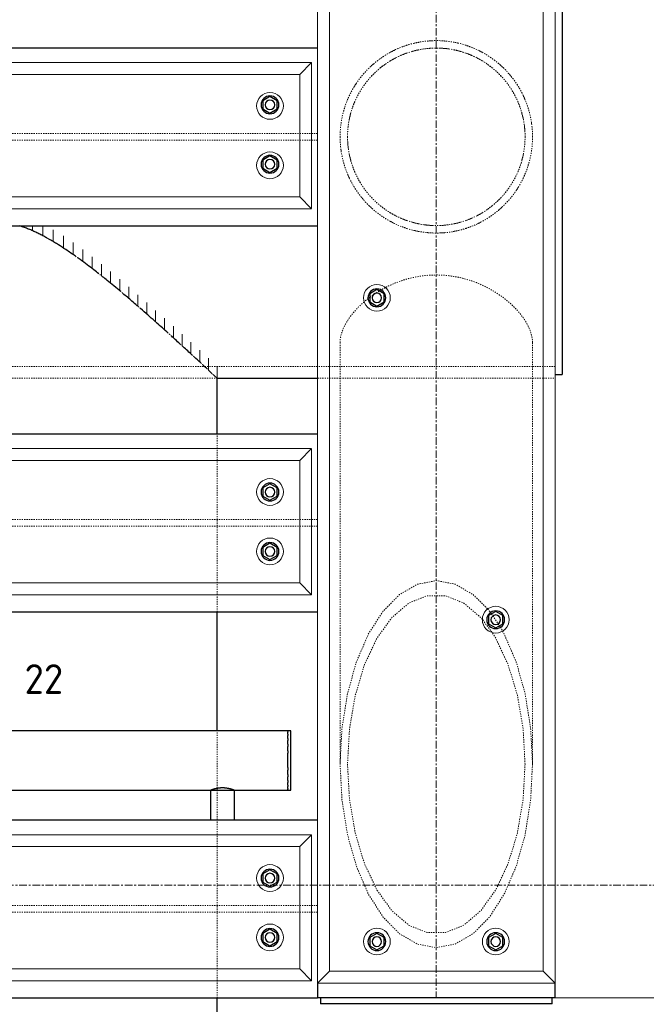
# Model space of a CAD drawing. Header units: millimetres. Extents: x -253989 to -201512, y -82117 to 103114.
# Tile 40 of 67: x -229396 to -228341, y -201 to 1457. Entities that reach past the tile are written whole.
import ezdxf

# ---------------------------------------------------------------- set-up
doc = ezdxf.new("R2010")
doc.units = ezdxf.units.MM
doc.linetypes.add('Grid Line', pattern=[22.225, 12.7, -3.175, 3.175, -3.175])
doc.linetypes.add('XX-HIDDEN', pattern=[4, 2, -2])
for name, color, linetype, lineweight in [('N-CO-BC-BETONVORM-G', 50, 'Continuous', 25), ('N-CO-BC-BETONVORM-G-1', 50, 'XX-HIDDEN', 18), ('N-CO-BC-BETONVORM-GN', 10, 'XX-HIDDEN', 18), ('N-CO-KC-KUNSTSTOFVORM-G', 7, 'Continuous', 13), ('N-CO-SC-STAALVORM-G', 10, 'Continuous', 25), ('X-XX-AL-CONSTRUCTIELIJN-G-1', 7, 'Grid Line', 18), ('X-XX-AL-M', 7, 'Continuous', 18), ('X-XX-AL-T25-1', 7, 'Continuous', 13), ('X-XX-AL-VERWIJZING-G-1', 7, 'Grid Line', 18), ('X_XX_AL_DETAIL1_G', 7, 'Continuous', 13)]:
    doc.layers.add(name, color=color, linetype=linetype, lineweight=lineweight)
doc.styles.add('NLCS-ISO_1', font='NLCS-ISO.ttf', dxfattribs={"height": 50})

# ---------------------------------------------------------------- blocks, each defined once
blk = doc.blocks.new('SF_Stalen afdekplaat10 - SF_Stalen afdekplaat-3667534-Section 12')
at = {"layer": 'N-CO-SC-STAALVORM-G'}
for p, q in [((252484.7, 1660), (252472.7, 1660)), ((252484.7, 1660), (252484.7, 1260)), ((252484.7, 1260), (252484.7, 860)), ((252472.7, 860), (252484.7, 860))]:
    blk.add_line(p, q, dxfattribs=at)
blk = doc.blocks.new('GM_afdekklepje - GM_afdekklepje-V4-Section 12')
at = {"layer": 'N-CO-SC-STAALVORM-G'}
for p, q in [((252077.7, -190), (252077.7, -200)), ((252467.7, -200), (252467.7, -190)), ((252104.7, -200), (252077.7, -200)), ((252440.7, -200), (252104.7, -200)), ((252467.7, -200), (252440.7, -200))]:
    blk.add_line(p, q, dxfattribs=at)
blk = doc.blocks.new('GM_Hakorit_2850 - GM_Hakorit_2850-3712023-Section 12')
at = {"layer": 'N-CO-KC-KUNSTSTOFVORM-G'}
for p, q in [((252072.7, -164.9), (252072.7, 2684.9)), ((252472.7, -164.9), (252472.7, 2684.9)), ((252092.7, -145), (252092.7, 2665)), ((252452.7, -145), (252452.7, 2665)), ((252072.7, -165), (252092.7, -145)), ((252092.7, -145), (252452.7, -145)), ((252452.7, -145), (252472.7, -165)), ((252472.7, -165), (252072.8, -165))]:
    blk.add_line(p, q, dxfattribs=at)
for centre, start, end in [((252172.7, 989), 90, 270), ((252172.7, 989), 270, 90), ((252372.7, 447), 90, 270), ((252372.7, 447), 270, 90), ((252172.7, -95), 90, 270), ((252172.7, -95), 270, 90), ((252372.7, -95), 90, 270), ((252372.7, -95), 270, 90)]:
    blk.add_arc(centre, 22.5, start, end, dxfattribs=at)
blk = doc.blocks.new('GM_Hakorit_1240 - GM_Hakorit_1240-3712025-Section 12')
at = {"layer": 'N-CO-KC-KUNSTSTOFVORM-G'}
for p, q in [((250982.7, 2685), (251002.7, 2665)), ((250982.7, 2439.1), (250982.7, 2684.9)), ((252062.7, 2685), (250982.8, 2685)), ((252042.7, 2665), (252062.7, 2685)), ((252062.7, 2684.9), (252062.7, 2439.1)), ((252042.7, 2665), (251002.7, 2665)), ((251002.7, 2665), (251002.7, 2459)), ((252042.7, 2459), (252042.7, 2665)), ((251002.7, 2459), (250982.7, 2439)), ((252042.7, 2459), (251002.7, 2459)), ((252062.7, 2439), (252042.7, 2459)), ((252062.7, 2439), (250982.8, 2439))]:
    blk.add_line(p, q, dxfattribs=at)
for centre, start, end in [((251052.7, 2612), 0, 180), ((251522.7, 2612), 0, 180), ((251992.7, 2612), 360, 180), ((251052.7, 2612), 180, 0), ((251522.7, 2612), 180, 0), ((251992.7, 2612), 180, 360), ((251052.7, 2512), 0, 180), ((251992.7, 2512), 0, 180), ((251052.7, 2512), 180, 0), ((251992.7, 2512), 180, 0)]:
    blk.add_arc(centre, 22.5, start, end, dxfattribs=at)
blk = doc.blocks.new('GM_Bouten_Moeren_Zeskant - M16-3610774-Section 12')
at = {"layer": 'N-CO-SC-STAALVORM-G'}
for p, q in [((243192.7, 2625.8), (243180.7, 2618.8)), ((243204.7, 2618.8), (243192.7, 2625.8)), ((243180.7, 2618.8), (243180.7, 2605)), ((243180.7, 2605), (243192.7, 2598.1)), ((243192.7, 2598.1), (243204.7, 2605)), ((243204.7, 2605), (243204.7, 2618.8))]:
    blk.add_line(p, q, dxfattribs=at)
for radius, start, end in [(15, 0, 180), (8, 0, 180), (15, 180, 0), (8, 180, 0)]:
    blk.add_arc((243192.7, 2611.9), radius, start, end, dxfattribs=at)
blk = doc.blocks.new('GM_Haalbuis_1000 - GM_Haalbuis_1000-3602095-Section 12')
at = {"layer": 'N-CO-SC-STAALVORM-G'}
for p, q in [((251022.7, 260), (251017.7, 260)), ((251017.7, 260), (251017.7, 210)), ((251022.7, 260), (251022.7, 258.5)), ((252022.7, 260), (251022.7, 260)), ((251022.7, 257.4), (251022.7, 258.3)), ((251022.7, 257.4), (251022.7, 254.2)), ((251022.7, 251.8), (251022.7, 254.2)), ((251022.7, 251.8), (251022.7, 247.1)), ((252027.7, 260), (252022.7, 260)), ((252022.7, 258.5), (252022.7, 260)), ((252022.7, 258.3), (252022.7, 257.4)), ((252022.7, 254.2), (252022.7, 257.4)), ((252022.7, 254.2), (252022.7, 251.8)), ((252022.7, 247.1), (252022.7, 251.8)), ((252027.7, 210), (252027.7, 260)), ((251022.7, 243.7), (251022.7, 247.1)), ((251022.7, 243.7), (251022.7, 237.6)), ((251022.7, 233.6), (251022.7, 237.6)), ((251022.7, 233.6), (251022.7, 226)), ((252022.7, 247.1), (252022.7, 243.7)), ((252022.7, 237.6), (252022.7, 243.7)), ((252022.7, 237.6), (252022.7, 233.6)), ((252022.7, 226), (252022.7, 233.6)), ((251022.7, 222.2), (251022.7, 226)), ((251022.7, 222.2), (251022.7, 210)), ((252022.7, 226), (252022.7, 222.2)), ((252022.7, 210), (252022.7, 222.2)), ((251017.7, 210), (251017.7, 160)), ((251022.7, 210), (251022.7, 197.9)), ((252022.7, 197.9), (252022.7, 210)), ((252027.7, 160), (252027.7, 210)), ((251022.7, 193.7), (251022.7, 197.9)), ((251022.7, 193.7), (251022.7, 186.5)), ((251022.7, 182.5), (251022.7, 186.5)), ((251022.7, 182.5), (251022.7, 176.4)), ((252022.7, 197.9), (252022.7, 193.7)), ((252022.7, 186.5), (252022.7, 193.7)), ((252022.7, 186.5), (252022.7, 182.5)), ((252022.7, 176.4), (252022.7, 182.5)), ((251022.7, 173), (251022.7, 176.4)), ((251022.7, 173), (251022.7, 168.3)), ((251022.7, 165.9), (251022.7, 168.3)), ((251022.7, 165.9), (251022.7, 162.7)), ((252022.7, 176.4), (252022.7, 173)), ((252022.7, 168.3), (252022.7, 173)), ((252022.7, 168.3), (252022.7, 165.9)), ((252022.7, 162.7), (252022.7, 165.9)), ((251017.7, 160), (251022.7, 160)), ((251022.7, 161.8), (251022.7, 162.7)), ((251022.7, 161.6), (251022.7, 160)), ((251022.7, 160), (252022.7, 160)), ((251112.7, 160), (251112.7, 110)), ((251152.7, 110), (251152.7, 160)), ((251892.7, 160), (251892.7, 110)), ((251932.7, 110), (251932.7, 160)), ((252022.7, 162.7), (252022.7, 161.8)), ((252022.7, 160), (252022.7, 161.6)), ((252022.7, 160), (252027.7, 160))]:
    blk.add_line(p, q, dxfattribs=at)
for points, knots in [([(251112.8, 160.1), (251112.8, 160.1), (251113, 160.2), (251113.4, 160.3), (251113.9, 160.5), (251114.6, 160.8), (251115.4, 161.1), (251116.2, 161.3), (251116.9, 161.6), (251117.2, 161.7), (251117.4, 161.7)], [-0.9884455, -0.9884455, -0.9884455, -0.9884455, -0.9444444, -0.9166667, -0.8888889, -0.8611111, -0.8333333, -0.8055556, -0.7916667, -0.7777778, -0.7777778, -0.7777778, -0.7777778]), ([(251117.4, 161.7), (251117.6, 161.8), (251118, 161.9), (251118.8, 162.1), (251119.9, 162.5), (251121, 162.8), (251122, 163), (251122.7, 163.1), (251123.5, 163.3), (251124.5, 163.5), (251125.8, 163.7), (251127.5, 163.9), (251129.2, 164.1), (251131, 164.2), (251132.7, 164.2), (251134.5, 164.2), (251136.3, 164.1), (251138, 163.9), (251139.6, 163.7), (251141, 163.5), (251142, 163.3), (251142.8, 163.1), (251143.5, 163), (251144.5, 162.8), (251145.6, 162.5), (251146.7, 162.1), (251147.5, 161.9), (251147.9, 161.8), (251148, 161.7)], [-0.7777778, -0.7777778, -0.7777778, -0.7777778, -0.7638889, -0.75, -0.7222222, -0.6944444, -0.6805556, -0.6666667, -0.6527778, -0.6388889, -0.6111111, -0.5833333, -0.5555556, -0.5277778, -0.5, -0.4722222, -0.4444444, -0.4166667, -0.3888889, -0.3611111, -0.3472222, -0.3333333, -0.3194444, -0.3055556, -0.2777778, -0.25, -0.2361111, -0.2222222, -0.2222222, -0.2222222, -0.2222222]), ([(251148, 161.7), (251148.2, 161.7), (251148.6, 161.6), (251149.3, 161.3), (251150.1, 161.1), (251150.9, 160.8), (251151.5, 160.5), (251152.1, 160.3), (251152.5, 160.2), (251152.7, 160.1), (251152.7, 160.1)], [-0.2222222, -0.2222222, -0.2222222, -0.2222222, -0.2083333, -0.1944444, -0.1666667, -0.1388889, -0.1111111, -0.0833333, -0.0555556, -0.0115495, -0.0115495, -0.0115495, -0.0115495]), ([(251892.8, 160.1), (251892.8, 160.1), (251893, 160.2), (251893.4, 160.3), (251893.9, 160.5), (251894.6, 160.8), (251895.4, 161.1), (251896.2, 161.3), (251896.9, 161.6), (251897.2, 161.7), (251897.4, 161.7)], [-0.9884455, -0.9884455, -0.9884455, -0.9884455, -0.9444444, -0.9166667, -0.8888889, -0.8611111, -0.8333333, -0.8055556, -0.7916667, -0.7777778, -0.7777778, -0.7777778, -0.7777778]), ([(251897.4, 161.7), (251897.6, 161.8), (251898, 161.9), (251898.8, 162.1), (251899.9, 162.5), (251901, 162.8), (251902, 163), (251902.7, 163.1), (251903.5, 163.3), (251904.5, 163.5), (251905.8, 163.7), (251907.5, 163.9), (251909.2, 164.1), (251911, 164.2), (251912.7, 164.2), (251914.5, 164.2), (251916.3, 164.1), (251918, 163.9), (251919.6, 163.7), (251921, 163.5), (251922, 163.3), (251922.8, 163.1), (251923.5, 163), (251924.5, 162.8), (251925.6, 162.5), (251926.7, 162.1), (251927.5, 161.9), (251927.9, 161.8), (251928, 161.7)], [-0.7777778, -0.7777778, -0.7777778, -0.7777778, -0.7638889, -0.75, -0.7222222, -0.6944444, -0.6805556, -0.6666667, -0.6527778, -0.6388889, -0.6111111, -0.5833333, -0.5555556, -0.5277778, -0.5, -0.4722222, -0.4444444, -0.4166667, -0.3888889, -0.3611111, -0.3472222, -0.3333333, -0.3194444, -0.3055556, -0.2777778, -0.25, -0.2361111, -0.2222222, -0.2222222, -0.2222222, -0.2222222]), ([(251928, 161.7), (251928.2, 161.7), (251928.6, 161.6), (251929.3, 161.3), (251930.1, 161.1), (251930.9, 160.8), (251931.5, 160.5), (251932.1, 160.3), (251932.5, 160.2), (251932.7, 160.1), (251932.7, 160.1)], [-0.2222222, -0.2222222, -0.2222222, -0.2222222, -0.2083333, -0.1944444, -0.1666667, -0.1388889, -0.1111111, -0.0833333, -0.0555556, -0.0115495, -0.0115495, -0.0115495, -0.0115495])]:
    blk.add_open_spline(points, degree=3, knots=knots, dxfattribs=at)
blk = doc.blocks.new('NLI_Balk_Buis - ø813_20-3672000-Section 12')
at = {"layer": 'N-CO-BC-BETONVORM-GN'}
for p, q in [((252072.7, 873.5), (250972.7, 873.5)), ((252092.7, 873.5), (252072.8, 873.5)), ((252110.8, 873.5), (252092.8, 873.5)), ((252434.7, 873.5), (252110.8, 873.5)), ((252452.7, 873.5), (252434.7, 873.5)), ((252472.7, 873.5), (252452.8, 873.5)), ((251142.6, 853.5), (251902.9, 853.5)), ((252072.8, 853.5), (252092.7, 853.5)), ((252092.8, 853.5), (252110.8, 853.5)), ((252110.8, 853.5), (252434.7, 853.5)), ((252434.7, 853.5), (252452.7, 853.5)), ((252452.8, 853.5), (252472.7, 853.5))]:
    blk.add_line(p, q, dxfattribs=at)
at = {"layer": 'N-CO-SC-STAALVORM-G'}
blk.add_line((251903, 853.5), (252072.7, 853.5), dxfattribs=at)
blk = doc.blocks.new('NLI_Balk_H - HEB300-V6-Section 12')
at = {"layer": 'N-CO-BC-BETONVORM-GN'}
for p, q in [((250972.7, 1915.5), (250982.7, 1915.5)), ((250982.8, 1915.5), (251002.7, 1915.5)), ((251002.8, 1915.5), (252042.7, 1915.5)), ((252042.8, 1915.5), (252062.7, 1915.5)), ((252062.7, 1915.5), (252072.7, 1915.5)), ((250972.7, 1904.5), (250982.7, 1904.5)), ((250982.8, 1904.5), (251002.7, 1904.5)), ((251002.8, 1904.5), (252042.7, 1904.5)), ((252042.8, 1904.5), (252062.7, 1904.5)), ((252062.7, 1904.5), (252072.7, 1904.5))]:
    blk.add_line(p, q, dxfattribs=at)

msp = doc.modelspace()

# ---------------------------------------------------------------- linework, layer by layer
at = {"layer": 'N-CO-BC-BETONVORM-GN'}
for p, q in [((-228857, 913.8), (-228857, 203.7)), ((-228533.1, 203.7), (-228533.1, 913.8)), ((-229064, 735), (-229064, 760)), ((-229064, 715), (-229064, 735)), ((-229064, 615.5), (-229064, 715)), ((-229064, 604.5), (-229064, 615.5)), ((-229064, 509), (-229064, 604.5)), ((-229064, 489), (-229064, 509)), ((-229064, 460), (-229064, 489)), ((-228603.7, 459), (-228602.1, 456.9)), ((-228602.1, 456.8), (-228599.7, 453.6)), ((-228599.6, 453.5), (-228590.8, 440.3)), ((-228601.3, 425.8), (-228617.4, 447.4)), ((-228590.7, 440.2), (-228588.7, 436.9)), ((-228588.7, 436.8), (-228587.2, 434.4)), ((-228587.2, 434.3), (-228583.5, 427.9)), ((-229064, 163.3), (-229064, 260)), ((-229064, 160.1), (-229064, 163.2)), ((-229064, 110), (-229064, 160)), ((-229064, 85), (-229064, 110)), ((-229064, 65), (-229064, 85)), ((-229064, -34.5), (-229064, 65)), ((-229064, -45.5), (-229064, -34.5)), ((-229064, -141), (-229064, -45.5)), ((-229064, -161), (-229064, -141)), ((-229064, -190), (-229064, -161))]:
    msp.add_line(p, q, dxfattribs=at)
at = {"layer": 'N-CO-BC-BETONVORM-GN', "flags": 128}
for points in [[(-228857, 205.4), (-228853.8, 264), (-228844.6, 322), (-228829.7, 375.4), (-228809.5, 422.3), (-228785, 460.7), (-228757, 489.2), (-228726.6, 506.8), (-228695, 512.8), (-228663.4, 506.8), (-228633, 489.2), (-228608.5, 465)], [(-228617.4, 447.5), (-228620.3, 450.7), (-228648.8, 475), (-228679.4, 487.3), (-228710.6, 487.3), (-228741.2, 475), (-228769.7, 450.7), (-228795, 415.7), (-228815.9, 371.4), (-228831.5, 319.7), (-228841.2, 263), (-228844.5, 203.7)], [(-228608.4, 464.9), (-228605, 460.7), (-228603.8, 459.1)], [(-228545.6, 203.7), (-228548.8, 263), (-228558.5, 319.7), (-228574.1, 371.4), (-228595, 415.7), (-228601.2, 425.7)], [(-228583.5, 427.8), (-228580.5, 422.3), (-228560.3, 375.4), (-228545.4, 322), (-228536.2, 264), (-228533.1, 205.4)], [(-228533.1, 203.7), (-228536.2, 143.5), (-228545.4, 85.5), (-228560.3, 32.1), (-228580.5, -14.8), (-228605, -53.2), (-228633, -81.7), (-228663.4, -99.3), (-228695, -105.3), (-228726.6, -99.3), (-228757, -81.7), (-228785, -53.2), (-228809.5, -14.8), (-228829.7, 32.1), (-228844.6, 85.5), (-228853.8, 143.5), (-228857, 203.7)], [(-228844.5, 203.7), (-228841.2, 144.5), (-228831.5, 87.8), (-228815.9, 36.1), (-228795, -8.2), (-228769.7, -43.2), (-228741.2, -67.5), (-228710.6, -79.8), (-228679.4, -79.8), (-228648.8, -67.5), (-228620.3, -43.2), (-228595, -8.2), (-228574.1, 36.1), (-228558.5, 87.8), (-228548.8, 144.5), (-228545.6, 203.7)]]:
    msp.add_lwpolyline(points, dxfattribs=at)
at = {"layer": 'N-CO-BC-BETONVORM-GN'}
for radius, start, end in [(162, 0, 180), (149.5, 360, 180), (162, 180, 0), (149.4, 180, 360)]:
    msp.add_arc((-228695, 1260), radius, start, end, dxfattribs=at)
for points, knots in [([(-228744.6, 1414.2), (-228746.3, 1413.6), (-228749, 1412.7), (-228751.7, 1411.7), (-228752.7, 1411.3)], [0.59832362, 0.59832362, 0.59832362, 0.59832362, 0.60869565, 0.61507031, 0.61507031, 0.61507031, 0.61507031]), ([(-228723.4, 1419.4), (-228725, 1419.1), (-228727.8, 1418.6), (-228730.6, 1418), (-228731.8, 1417.7)], [0.55559356, 0.55559356, 0.55559356, 0.55559356, 0.56521739, 0.57236807, 0.57236807, 0.57236807, 0.57236807]), ([(-228701.6, 1421.8), (-228703.2, 1421.8), (-228706, 1421.6), (-228708.9, 1421.4), (-228710.3, 1421.2)], [0.51292729, 0.51292729, 0.51292729, 0.51292729, 0.52173913, 0.5297141, 0.5297141, 0.5297141, 0.5297141]), ([(-228679.7, 1421.2), (-228681.1, 1421.4), (-228684, 1421.6), (-228686.8, 1421.8), (-228688.4, 1421.8)], [0.47028754, 0.47028754, 0.47028754, 0.47028754, 0.47826087, 0.48707408, 0.48707408, 0.48707408, 0.48707408]), ([(-228658.2, 1417.7), (-228659.4, 1418), (-228662.2, 1418.6), (-228665, 1419.1), (-228666.6, 1419.4)], [0.42763399, 0.42763399, 0.42763399, 0.42763399, 0.43478261, 0.44440764, 0.44440764, 0.44440764, 0.44440764]), ([(-228637.3, 1411.3), (-228638.4, 1411.7), (-228641, 1412.7), (-228643.7, 1413.6), (-228645.4, 1414.2)], [0.3849323, 0.3849323, 0.3849323, 0.3849323, 0.39130435, 0.40167742, 0.40167742, 0.40167742, 0.40167742]), ([(-228783.8, 1395.5), (-228785.4, 1394.4), (-228787.7, 1392.8), (-228789.9, 1391.2), (-228790.6, 1390.7)], [0.68410281, 0.68410281, 0.68410281, 0.68410281, 0.69565217, 0.70066056, 0.70066056, 0.70066056, 0.70066056]), ([(-228764.8, 1406.1), (-228766.5, 1405.3), (-228769, 1404.1), (-228771.5, 1402.7), (-228772.4, 1402.3)], [0.64115004, 0.64115004, 0.64115004, 0.64115004, 0.65217391, 0.65783732, 0.65783732, 0.65783732, 0.65783732]), ([(-228617.6, 1402.3), (-228618.5, 1402.7), (-228621, 1404.1), (-228623.5, 1405.3), (-228625.2, 1406.1)], [0.3421659, 0.3421659, 0.3421659, 0.3421659, 0.34782609, 0.3588509, 0.3588509, 0.3588509, 0.3588509]), ([(-228599.4, 1390.7), (-228600.1, 1391.2), (-228602.3, 1392.8), (-228604.6, 1394.4), (-228606.2, 1395.5)], [0.2993433, 0.2993433, 0.2993433, 0.2993433, 0.30434783, 0.31589796, 0.31589796, 0.31589796, 0.31589796]), ([(-228801.1, 1382.4), (-228802.6, 1381.1), (-228804.6, 1379.2), (-228806.6, 1377.3), (-228807.1, 1376.8)], [0.72721393, 0.72721393, 0.72721393, 0.72721393, 0.73913043, 0.74350867, 0.74350867, 0.74350867, 0.74350867]), ([(-228582.9, 1376.8), (-228583.4, 1377.3), (-228585.4, 1379.2), (-228587.4, 1381.1), (-228588.9, 1382.4)], [0.25649577, 0.25649577, 0.25649577, 0.25649577, 0.26086957, 0.27278644, 0.27278644, 0.27278644, 0.27278644]), ([(-228816.6, 1367), (-228817.9, 1365.5), (-228819.6, 1363.5), (-228821.3, 1361.4), (-228821.7, 1360.9)], [0.7705288, 0.7705288, 0.7705288, 0.7705288, 0.7826087, 0.78633805, 0.78633805, 0.78633805, 0.78633805]), ([(-228568.3, 1360.9), (-228568.7, 1361.4), (-228570.4, 1363.5), (-228572.1, 1365.5), (-228573.4, 1367)], [0.2136666, 0.2136666, 0.2136666, 0.2136666, 0.2173913, 0.22947093, 0.22947093, 0.22947093, 0.22947093]), ([(-228829.9, 1349.6), (-228831, 1347.9), (-228832.4, 1345.8), (-228833.7, 1343.6), (-228834, 1343.2)], [0.81413905, 0.81413905, 0.81413905, 0.81413905, 0.82608696, 0.82910655, 0.82910655, 0.82910655, 0.82910655]), ([(-228556, 1343.2), (-228556.3, 1343.6), (-228557.6, 1345.8), (-228559, 1347.9), (-228560.1, 1349.6)], [0.17089766, 0.17089766, 0.17089766, 0.17089766, 0.17391304, 0.18586051, 0.18586051, 0.18586051, 0.18586051]), ([(-228841, 1330.2), (-228841.8, 1328.4), (-228842.8, 1326.3), (-228843.7, 1324.2), (-228843.8, 1323.9)], [0.85827135, 0.85827135, 0.85827135, 0.85827135, 0.86956522, 0.87178494, 0.87178494, 0.87178494, 0.87178494]), ([(-228546.2, 1323.9), (-228546.3, 1324.2), (-228547.2, 1326.3), (-228548.2, 1328.4), (-228549, 1330.1)], [0.12821846, 0.12821846, 0.12821846, 0.12821846, 0.13043478, 0.14172717, 0.14172717, 0.14172717, 0.14172717]), ([(-228539, 1303.4), (-228539, 1303.6), (-228539.5, 1305.4), (-228540.1, 1307.2), (-228540.5, 1308.7)], [0.0856395, 0.0856395, 0.0856395, 0.0856395, 0.08695652, 0.09642021, 0.09642021, 0.09642021, 0.09642021]), ([(-228851, 1216.6), (-228851, 1216.4), (-228850.5, 1214.6), (-228849.9, 1212.8), (-228849.5, 1211.3)], [0.08563682, 0.08563682, 0.08563682, 0.08563682, 0.08695652, 0.09642594, 0.09642594, 0.09642594, 0.09642594]), ([(-228843.8, 1196.1), (-228843.7, 1195.8), (-228842.8, 1193.7), (-228841.8, 1191.6), (-228841, 1189.8)], [0.12821506, 0.12821506, 0.12821506, 0.12821506, 0.13043478, 0.14172865, 0.14172865, 0.14172865, 0.14172865]), ([(-228549, 1189.9), (-228548.2, 1191.6), (-228547.2, 1193.7), (-228546.3, 1195.8), (-228546.2, 1196.1)], [0.85827283, 0.85827283, 0.85827283, 0.85827283, 0.86956522, 0.87178154, 0.87178154, 0.87178154, 0.87178154]), ([(-228834, 1176.8), (-228833.7, 1176.4), (-228832.4, 1174.2), (-228831, 1172.1), (-228829.9, 1170.4)], [0.17089345, 0.17089345, 0.17089345, 0.17089345, 0.17391304, 0.18586095, 0.18586095, 0.18586095, 0.18586095]), ([(-228560.1, 1170.4), (-228559, 1172.1), (-228557.6, 1174.2), (-228556.3, 1176.4), (-228556, 1176.8)], [0.81413949, 0.81413949, 0.81413949, 0.81413949, 0.82608696, 0.82910234, 0.82910234, 0.82910234, 0.82910234]), ([(-228821.7, 1159.1), (-228821.3, 1158.6), (-228819.6, 1156.5), (-228817.9, 1154.5), (-228816.6, 1153)], [0.21366195, 0.21366195, 0.21366195, 0.21366195, 0.2173913, 0.2294712, 0.2294712, 0.2294712, 0.2294712]), ([(-228573.4, 1153), (-228572.1, 1154.5), (-228570.4, 1156.5), (-228568.7, 1158.6), (-228568.3, 1159.1)], [0.77052907, 0.77052907, 0.77052907, 0.77052907, 0.7826087, 0.7863334, 0.7863334, 0.7863334, 0.7863334]), ([(-228807.1, 1143.2), (-228806.6, 1142.7), (-228804.6, 1140.8), (-228802.6, 1138.9), (-228801.1, 1137.6)], [0.25649133, 0.25649133, 0.25649133, 0.25649133, 0.26086957, 0.27278607, 0.27278607, 0.27278607, 0.27278607]), ([(-228790.6, 1129.3), (-228789.9, 1128.8), (-228787.7, 1127.2), (-228785.4, 1125.6), (-228783.8, 1124.5)], [0.29933944, 0.29933944, 0.29933944, 0.29933944, 0.30434783, 0.31589719, 0.31589719, 0.31589719, 0.31589719]), ([(-228606.2, 1124.5), (-228604.6, 1125.6), (-228602.3, 1127.2), (-228600.1, 1128.8), (-228599.4, 1129.3)], [0.68410204, 0.68410204, 0.68410204, 0.68410204, 0.69565217, 0.7006567, 0.7006567, 0.7006567, 0.7006567]), ([(-228588.9, 1137.6), (-228587.4, 1138.9), (-228585.4, 1140.8), (-228583.4, 1142.7), (-228582.9, 1143.2)], [0.72721356, 0.72721356, 0.72721356, 0.72721356, 0.73913043, 0.74350423, 0.74350423, 0.74350423, 0.74350423]), ([(-228772.4, 1117.7), (-228771.5, 1117.3), (-228769, 1115.9), (-228766.5, 1114.7), (-228764.8, 1113.9)], [0.34216268, 0.34216268, 0.34216268, 0.34216268, 0.34782609, 0.35884996, 0.35884996, 0.35884996, 0.35884996]), ([(-228625.2, 1113.9), (-228623.5, 1114.7), (-228621, 1115.9), (-228618.5, 1117.3), (-228617.6, 1117.7)], [0.6411491, 0.6411491, 0.6411491, 0.6411491, 0.65217391, 0.6578341, 0.6578341, 0.6578341, 0.6578341]), ([(-228752.7, 1108.7), (-228751.7, 1108.3), (-228749, 1107.3), (-228746.3, 1106.4), (-228744.6, 1105.8)], [0.38492969, 0.38492969, 0.38492969, 0.38492969, 0.39130435, 0.40167638, 0.40167638, 0.40167638, 0.40167638]), ([(-228731.8, 1102.3), (-228730.6, 1102), (-228727.8, 1101.4), (-228725, 1100.9), (-228723.4, 1100.6)], [0.42763193, 0.42763193, 0.42763193, 0.42763193, 0.43478261, 0.44440644, 0.44440644, 0.44440644, 0.44440644]), ([(-228710.3, 1098.8), (-228708.9, 1098.6), (-228706, 1098.4), (-228703.2, 1098.2), (-228701.6, 1098.2)], [0.4702859, 0.4702859, 0.4702859, 0.4702859, 0.47826087, 0.48707271, 0.48707271, 0.48707271, 0.48707271]), ([(-228688.4, 1098.2), (-228686.8, 1098.2), (-228684, 1098.4), (-228681.1, 1098.6), (-228679.7, 1098.8)], [0.51292592, 0.51292592, 0.51292592, 0.51292592, 0.52173913, 0.52971246, 0.52971246, 0.52971246, 0.52971246]), ([(-228666.6, 1100.6), (-228665, 1100.9), (-228662.2, 1101.4), (-228659.4, 1102), (-228658.2, 1102.3)], [0.55559236, 0.55559236, 0.55559236, 0.55559236, 0.56521739, 0.57236601, 0.57236601, 0.57236601, 0.57236601]), ([(-228645.4, 1105.8), (-228643.7, 1106.4), (-228641, 1107.3), (-228638.4, 1108.3), (-228637.3, 1108.7)], [0.59832258, 0.59832258, 0.59832258, 0.59832258, 0.60869565, 0.6150677, 0.6150677, 0.6150677, 0.6150677]), ([(-228533.1, 913.8), (-228533.1, 921.6), (-228536.2, 934.4), (-228546.2, 952.3), (-228556.4, 965.7), (-228569.1, 978.7), (-228584.1, 991), (-228601.1, 1002.1), (-228619.9, 1011.7), (-228640.2, 1019.4), (-228661.6, 1024.7), (-228683.8, 1027.5), (-228706.2, 1027.5), (-228728.4, 1024.7), (-228749.8, 1019.4), (-228767.2, 1012.8), (-228777.1, 1008), (-228780.7, 1006.2)], [0, 0, 0, 0, 0.0869565, 0.1304348, 0.173913, 0.2173913, 0.2608696, 0.3043478, 0.3478261, 0.3913043, 0.4347826, 0.4782609, 0.5217391, 0.5652174, 0.6086957, 0.6521739, 0.6767949, 0.6767949, 0.6767949, 0.6767949]), ([(-228788.2, 1002.1), (-228788.3, 1002.1), (-228789.2, 1001.5), (-228790.2, 1001), (-228790.9, 1000.5)], [0.694617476, 0.694617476, 0.694617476, 0.694617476, 0.695652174, 0.701419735, 0.701419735, 0.701419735, 0.701419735]), ([(-228816.5, 982.1), (-228817.9, 981), (-228823.9, 975.6), (-228833.6, 965.7), (-228845.5, 950), (-228854.6, 932.2), (-228857, 919.7), (-228857, 913.8)], [0.7704564, 0.7704564, 0.7704564, 0.7704564, 0.7826087, 0.826087, 0.8695652, 0.9347826, 1, 1, 1, 1]), ([(-228801.8, 993.5), (-228803.1, 992.6), (-228804.8, 991.4), (-228806.5, 990.1), (-228807, 989.7)], [0.72913567, 0.72913567, 0.72913567, 0.72913567, 0.73913043, 0.74322421, 0.74322421, 0.74322421, 0.74322421])]:
    msp.add_open_spline(points, degree=3, knots=knots, dxfattribs=at)
for points in [[(-228715.1, 1408.1), (-228711, 1408.7), (-228706.8, 1409), (-228702.6, 1409.3)], [(-228687.4, 1409.3), (-228683.2, 1409), (-228679, 1408.7), (-228674.9, 1408.1)], [(-228772.6, 1387.7), (-228769.7, 1389.5), (-228766.8, 1391.1), (-228763.9, 1392.6)], [(-228754.5, 1397.1), (-228751.4, 1398.5), (-228748.2, 1399.7), (-228745, 1400.9)], [(-228735.2, 1403.9), (-228731.8, 1404.9), (-228728.3, 1405.7), (-228724.8, 1406.4)], [(-228665.2, 1406.4), (-228661.7, 1405.7), (-228658.2, 1404.9), (-228654.8, 1403.9)], [(-228645.1, 1400.9), (-228641.8, 1399.7), (-228638.6, 1398.5), (-228635.5, 1397.1)], [(-228626.2, 1392.6), (-228623.2, 1391.1), (-228620.3, 1389.5), (-228617.4, 1387.7)], [(-228789.2, 1376), (-228786.7, 1378.1), (-228784, 1380.1), (-228781.3, 1382)], [(-228608.7, 1382), (-228606, 1380.1), (-228603.3, 1378.1), (-228600.8, 1376)], [(-228804.1, 1362.1), (-228801.9, 1364.5), (-228799.5, 1366.9), (-228797.1, 1369.1)], [(-228592.9, 1369.1), (-228590.5, 1366.9), (-228588.2, 1364.5), (-228585.9, 1362.1)], [(-228817, 1346.3), (-228815.1, 1349), (-228813.1, 1351.7), (-228811, 1354.3)], [(-228579, 1354.3), (-228576.9, 1351.7), (-228574.9, 1349), (-228573, 1346.3)], [(-228827.6, 1328.9), (-228826.1, 1331.8), (-228824.5, 1334.8), (-228822.7, 1337.6)], [(-228567.3, 1337.6), (-228565.6, 1334.8), (-228563.9, 1331.8), (-228562.4, 1328.9)], [(-228835.9, 1309.9), (-228834.7, 1313.2), (-228833.5, 1316.4), (-228832.1, 1319.5)], [(-228557.9, 1319.5), (-228556.5, 1316.4), (-228555.3, 1313.2), (-228554.1, 1309.9)], [(-228849.5, 1308.7), (-228850, 1307), (-228850.5, 1305.2), (-228851, 1303.4)], [(-228841.4, 1289.8), (-228840.7, 1293.3), (-228839.9, 1296.8), (-228838.9, 1300.2)], [(-228551.1, 1300.2), (-228550.1, 1296.8), (-228549.3, 1293.3), (-228548.6, 1289.8)], [(-228855.1, 1284.3), (-228855.2, 1283.6), (-228855.3, 1282.9), (-228855.4, 1282.1)], [(-228844.3, 1267.6), (-228844, 1271.8), (-228843.7, 1276), (-228843.1, 1280.1)], [(-228546.9, 1280.1), (-228546.3, 1276), (-228546, 1271.8), (-228545.7, 1267.6)], [(-228534.6, 1282.1), (-228534.7, 1282.8), (-228534.8, 1283.6), (-228534.9, 1284.3)], [(-228843.1, 1239.9), (-228843.7, 1244), (-228844, 1248.2), (-228844.3, 1252.4)], [(-228545.7, 1252.4), (-228546, 1248.2), (-228546.4, 1244), (-228546.9, 1239.9)], [(-228855.4, 1237.9), (-228855.3, 1237.1), (-228855.2, 1236.4), (-228855.1, 1235.7)], [(-228838.9, 1219.8), (-228839.9, 1223.2), (-228840.7, 1226.7), (-228841.5, 1230.2)], [(-228548.6, 1230.2), (-228549.3, 1226.7), (-228550.1, 1223.2), (-228551.1, 1219.8)], [(-228534.9, 1235.7), (-228534.8, 1236.4), (-228534.7, 1237.2), (-228534.6, 1237.9)], [(-228540.6, 1211.3), (-228540, 1213.1), (-228539.5, 1214.8), (-228539, 1216.6)], [(-228832.1, 1200.5), (-228833.5, 1203.6), (-228834.7, 1206.8), (-228835.9, 1210.1)], [(-228554.1, 1210.1), (-228555.3, 1206.8), (-228556.5, 1203.6), (-228557.9, 1200.5)], [(-228822.7, 1182.4), (-228824.5, 1185.2), (-228826.1, 1188.2), (-228827.6, 1191.1)], [(-228562.4, 1191.1), (-228563.9, 1188.2), (-228565.6, 1185.2), (-228567.3, 1182.4)], [(-228811, 1165.7), (-228813.1, 1168.3), (-228815.1, 1171), (-228817, 1173.7)], [(-228573, 1173.7), (-228574.9, 1171), (-228576.9, 1168.3), (-228579, 1165.7)], [(-228797.1, 1150.9), (-228799.5, 1153.1), (-228801.9, 1155.5), (-228804.1, 1157.9)], [(-228781.3, 1138), (-228784, 1139.9), (-228786.7, 1141.9), (-228789.2, 1144)], [(-228600.8, 1144), (-228603.3, 1141.9), (-228606, 1139.9), (-228608.7, 1138)], [(-228585.9, 1157.9), (-228588.2, 1155.5), (-228590.5, 1153.1), (-228592.9, 1150.9)], [(-228763.9, 1127.4), (-228766.8, 1128.9), (-228769.7, 1130.5), (-228772.6, 1132.3)], [(-228617.4, 1132.3), (-228620.3, 1130.5), (-228623.2, 1128.9), (-228626.2, 1127.4)], [(-228745, 1119.1), (-228748.2, 1120.3), (-228751.4, 1121.5), (-228754.5, 1122.9)], [(-228724.8, 1113.6), (-228728.3, 1114.3), (-228731.8, 1115.1), (-228735.2, 1116.1)], [(-228702.6, 1110.7), (-228706.8, 1111), (-228711, 1111.3), (-228715.1, 1111.9)], [(-228674.9, 1111.9), (-228679, 1111.3), (-228683.2, 1111), (-228687.4, 1110.7)], [(-228654.8, 1116.1), (-228658.2, 1115.1), (-228661.7, 1114.3), (-228665.2, 1113.6)], [(-228635.5, 1122.9), (-228638.6, 1121.5), (-228641.8, 1120.3), (-228645.1, 1119.1)], [(-229348.2, 1088.4), (-229348.9, 1088.8), (-229349.6, 1089.1), (-229350.3, 1089.5)], [(-229297.9, 1055.7), (-229299.4, 1056.8), (-229301, 1057.9), (-229302.5, 1059)], [(-229257, 1024.6), (-229259.1, 1026.2), (-229261.2, 1027.9), (-229263.3, 1029.6)], [(-229222.8, 996.5), (-229224, 997.5), (-229225.2, 998.5), (-229226.4, 999.5)], [(-228796.8, 996.8), (-228798.4, 995.8), (-228800, 994.7), (-228801.6, 993.7)], [(-228791, 1000.4), (-228792.9, 999.3), (-228794.8, 998.1), (-228796.6, 997)], [(-228780.8, 1006.2), (-228783.2, 1004.9), (-228785.7, 1003.6), (-228788, 1002.2)], [(-228810.1, 987.4), (-228812.3, 985.7), (-228814.4, 984), (-228816.5, 982.2)], [(-228807.1, 989.6), (-228808.1, 988.9), (-228809, 988.2), (-228810, 987.5)], [(-229192.8, 970.7), (-229194.7, 972.4), (-229196.6, 974), (-229198.4, 975.6)], [(-229165.9, 947), (-229166.7, 947.7), (-229167.5, 948.4), (-229168.2, 949.1)], [(-229140.5, 924.2), (-229142.5, 926), (-229144.5, 927.8), (-229146.6, 929.6)], [(-229121.5, 906.8), (-229123, 908.2), (-229124.6, 909.6), (-229126.1, 911.1)], [(-229102.8, 889.6), (-229103.6, 890.4), (-229104.5, 891.2), (-229105.3, 891.9)], [(-229087.6, 875.6), (-229089, 876.8), (-229090.3, 878.1), (-229091.7, 879.4)], [(-229077.2, 865.8), (-229078.3, 866.9), (-229079.4, 867.9), (-229080.7, 869.1)], [(-229069.9, 859), (-229070.6, 859.7), (-229071.4, 860.4), (-229072.2, 861.2)], [(-229065.5, 854.9), (-229065.8, 855.2), (-229066.2, 855.5), (-229066.5, 855.9)]]:
    msp.add_open_spline(points, degree=3, dxfattribs=at)
at = {"layer": 'N-CO-SC-STAALVORM-G'}
for p, q in [((-229995, 1410), (-228895.1, 1410)), ((-229995, 1110), (-228895.1, 1110)), ((-229064, 760), (-229064, 853.5)), ((-229995, 760), (-228895.1, 760)), ((-229995, 460), (-228895.1, 460)), ((-229064, 260), (-229064, 460)), ((-229995, 110), (-228895.1, 110)), ((-228895, -165), (-228895, -190)), ((-228495, -190), (-228495, -165)), ((-229995, -190), (-228895, -190)), ((-229064, -1389), (-229064, -190)), ((-228863, -190), (-228895, -190)), ((-228527, -190), (-228863, -190)), ((-228495, -190), (-228527, -190))]:
    msp.add_line(p, q, dxfattribs=at)
for points, knots in [([(-229350.3, 1089.6), (-229350.4, 1089.6), (-229352.7, 1090.9), (-229357.3, 1093.4), (-229364, 1096.9), (-229370.9, 1100.1), (-229377.8, 1103.2), (-229384.9, 1106.1), (-229391.1, 1108.4), (-229394.9, 1109.7), (-229396.3, 1110.2)], [0.42413874, 0.42413874, 0.42413874, 0.42413874, 0.4244186, 0.43023256, 0.43604651, 0.44186047, 0.44767442, 0.45348837, 0.45930233, 0.46261746, 0.46261746, 0.46261746, 0.46261746]), ([(-229302.6, 1059.1), (-229307.9, 1062.8), (-229317.3, 1069.3), (-229329.1, 1077), (-229337.6, 1082.2), (-229343.2, 1085.6), (-229346.8, 1087.6), (-229348.1, 1088.3)], [0.37990763, 0.37990763, 0.37990763, 0.37990763, 0.39534884, 0.40697674, 0.4127907, 0.41860465, 0.42221247, 0.42221247, 0.42221247, 0.42221247]), ([(-229263.4, 1029.6), (-229266, 1031.7), (-229276.2, 1039.7), (-229287.8, 1048.4), (-229296.7, 1054.9), (-229297.8, 1055.7)], [0.34053465, 0.34053465, 0.34053465, 0.34053465, 0.34883721, 0.37209302, 0.37530383, 0.37530383, 0.37530383, 0.37530383]), ([(-229226.4, 999.5), (-229233.8, 1005.7), (-229243.9, 1014.1), (-229254.3, 1022.5), (-229257, 1024.5)], [0.30073698, 0.30073698, 0.30073698, 0.30073698, 0.3255814, 0.33380177, 0.33380177, 0.33380177, 0.33380177]), ([(-229198.5, 975.6), (-229201.4, 978.2), (-229209.4, 985.1), (-229217.5, 992), (-229222.8, 996.4)], [0.26871171, 0.26871171, 0.26871171, 0.26871171, 0.27906977, 0.2967008, 0.2967008, 0.2967008, 0.2967008]), ([(-229168.3, 949.1), (-229168.5, 949.3), (-229176.4, 956.3), (-229184.6, 963.6), (-229192.8, 970.7)], [0.23159669, 0.23159669, 0.23159669, 0.23159669, 0.23255814, 0.26196728, 0.26196728, 0.26196728, 0.26196728]), ([(-229126.2, 911.1), (-229129, 913.7), (-229133.7, 918), (-229138.6, 922.4), (-229140.5, 924.1)], [0.17302441, 0.17302441, 0.17302441, 0.17302441, 0.18604651, 0.19420307, 0.19420307, 0.19420307, 0.19420307]), ([(-229105.3, 892), (-229105.5, 892.1), (-229110.5, 896.8), (-229115.9, 901.7), (-229121.5, 906.8)], [0.13862059, 0.13862059, 0.13862059, 0.13862059, 0.13953488, 0.16570308, 0.16570308, 0.16570308, 0.16570308]), ([(-229080.7, 869.1), (-229081.5, 869.9), (-229083, 871.3), (-229084.6, 872.7), (-229085.2, 873.3)], [0.08605757, 0.08605757, 0.08605757, 0.08605757, 0.09302326, 0.09751185, 0.09751185, 0.09751185, 0.09751185]), ([(-229066.6, 855.9), (-229067.2, 856.5), (-229068.3, 857.5), (-229069.6, 858.7), (-229069.9, 859)], [0.03321558, 0.03321558, 0.03321558, 0.03321558, 0.04651163, 0.05047915, 0.05047915, 0.05047915, 0.05047915]), ([(-229064, 853.5), (-229064, 853.5), (-229064.5, 853.9), (-229065.4, 854.8), (-229065.5, 854.9)], [0, 0, 0, 0, 0.02325581, 0.02573807, 0.02573807, 0.02573807, 0.02573807])]:
    msp.add_open_spline(points, degree=3, knots=knots, dxfattribs=at)
for points in [[(-229146.6, 929.6), (-229152.8, 935.2), (-229159.2, 941), (-229165.9, 947)], [(-229091.7, 879.4), (-229095.2, 882.6), (-229098.9, 886), (-229102.8, 889.6)], [(-229085.3, 873.4), (-229086.1, 874.1), (-229086.8, 874.8), (-229087.6, 875.6)], [(-229072.2, 861.2), (-229073.7, 862.6), (-229075.4, 864.1), (-229077.2, 865.8)]]:
    msp.add_open_spline(points, degree=3, dxfattribs=at)
at = {"layer": 'X-XX-AL-CONSTRUCTIELIJN-G-1'}
msp.add_line((-228695, 2710), (-228695, -190), dxfattribs=at)
at = {"layer": 'X-XX-AL-M'}
msp.add_line((-228500, -190), (-228273.3, -190), dxfattribs=at)
at = {"layer": 'X-XX-AL-VERWIJZING-G-1'}
msp.add_line((-239509.5, 0), (-226978.8, 0), dxfattribs=at)
at = {"layer": 'X_XX_AL_DETAIL1_G'}
for p, q in [((-229374.9, 1101.7), (-229374.9, 1110)), ((-229357.5, 1093.4), (-229357.5, 1110)), ((-229340.2, 1083.4), (-229340.2, 1103.4)), ((-229322.9, 1073.4), (-229322.9, 1093.4)), ((-229306.5, 1062), (-229306.5, 1082)), ((-229290.3, 1050.2), (-229290.3, 1070.2)), ((-229274.4, 1038.2), (-229274.4, 1058.2)), ((-229258.8, 1025.6), (-229258.8, 1045.6)), ((-229243.3, 1013), (-229243.3, 1033)), ((-229228, 1000.1), (-229228, 1020.1)), ((-229212.6, 987.3), (-229212.6, 1007.3)), ((-229197.5, 974.2), (-229197.5, 994.2)), ((-229182.6, 960.9), (-229182.6, 980.9)), ((-229167.5, 947.7), (-229167.5, 967.7)), ((-229152.5, 934.6), (-229152.5, 954.6)), ((-229137.5, 921.4), (-229137.5, 941.4)), ((-229122.7, 907.8), (-229122.7, 927.8)), ((-229108, 894.3), (-229108, 914.3)), ((-229093.3, 880.7), (-229093.3, 900.7)), ((-229078.6, 867.1), (-229078.6, 887.1)), ((-229064, 853.5), (-229064, 873.5))]:
    msp.add_line(p, q, dxfattribs=at)

# ---------------------------------------------------------------- block references
at = {"layer": 'N-CO-BC-BETONVORM-G'}
for name, p in [('GM_Hakorit_2850 - GM_Hakorit_2850-3712023-Section 12', (-480967.7, 0)), ('SF_Stalen afdekplaat10 - SF_Stalen afdekplaat-3667534-Section 12', (-480967.7, 0)), ('GM_Hakorit_1240 - GM_Hakorit_1240-3712025-Section 12', (-480967.7, -1300)), ('GM_Bouten_Moeren_Zeskant - M16-3610774-Section 12', (-472167.7, -1298)), ('GM_Bouten_Moeren_Zeskant - M16-3610774-Section 12', (-472167.7, -1398)), ('GM_Bouten_Moeren_Zeskant - M16-3610774-Section 12', (-471987.7, -1623)), ('GM_Hakorit_1240 - GM_Hakorit_1240-3712025-Section 12', (-480967.7, -1950)), ('GM_Bouten_Moeren_Zeskant - M16-3610774-Section 12', (-472167.7, -1950)), ('GM_Bouten_Moeren_Zeskant - M16-3610774-Section 12', (-472167.7, -2050)), ('GM_Bouten_Moeren_Zeskant - M16-3610774-Section 12', (-471787.7, -2165)), ('GM_Haalbuis_1000 - GM_Haalbuis_1000-3602095-Section 12', (-480967.7, 0)), ('GM_Hakorit_1240 - GM_Hakorit_1240-3712025-Section 12', (-480967.7, -2600)), ('GM_Bouten_Moeren_Zeskant - M16-3610774-Section 12', (-472167.7, -2600)), ('GM_Bouten_Moeren_Zeskant - M16-3610774-Section 12', (-472167.7, -2700)), ('GM_Bouten_Moeren_Zeskant - M16-3610774-Section 12', (-471987.7, -2707)), ('GM_Bouten_Moeren_Zeskant - M16-3610774-Section 12', (-471787.7, -2707)), ('GM_afdekklepje - GM_afdekklepje-V4-Section 12', (-480967.7, 0))]:
    msp.add_blockref(name, p, dxfattribs=at)
at = {"layer": 'N-CO-BC-BETONVORM-G-1'}
for name, p in [('NLI_Balk_Buis - ø813_20-3672000-Section 12', (-480967.7, 0)), ('NLI_Balk_H - HEB300-V6-Section 12', (-480967.7, -650)), ('NLI_Balk_H - HEB300-V6-Section 12', (-480967.7, -1300)), ('NLI_Balk_H - HEB300-V6-Section 12', (-480967.7, -1950))]:
    msp.add_blockref(name, p, dxfattribs=at)

# ---------------------------------------------------------------- texts
at = {"layer": 'X-XX-AL-T25-1', "insert": (-229388.3, 372), "char_height": 50, "width": 86.582, "attachment_point": 1, "style": 'NLCS-ISO_1'}
msp.add_mtext('22', dxfattribs=at)

doc.saveas('drawing.dxf')
